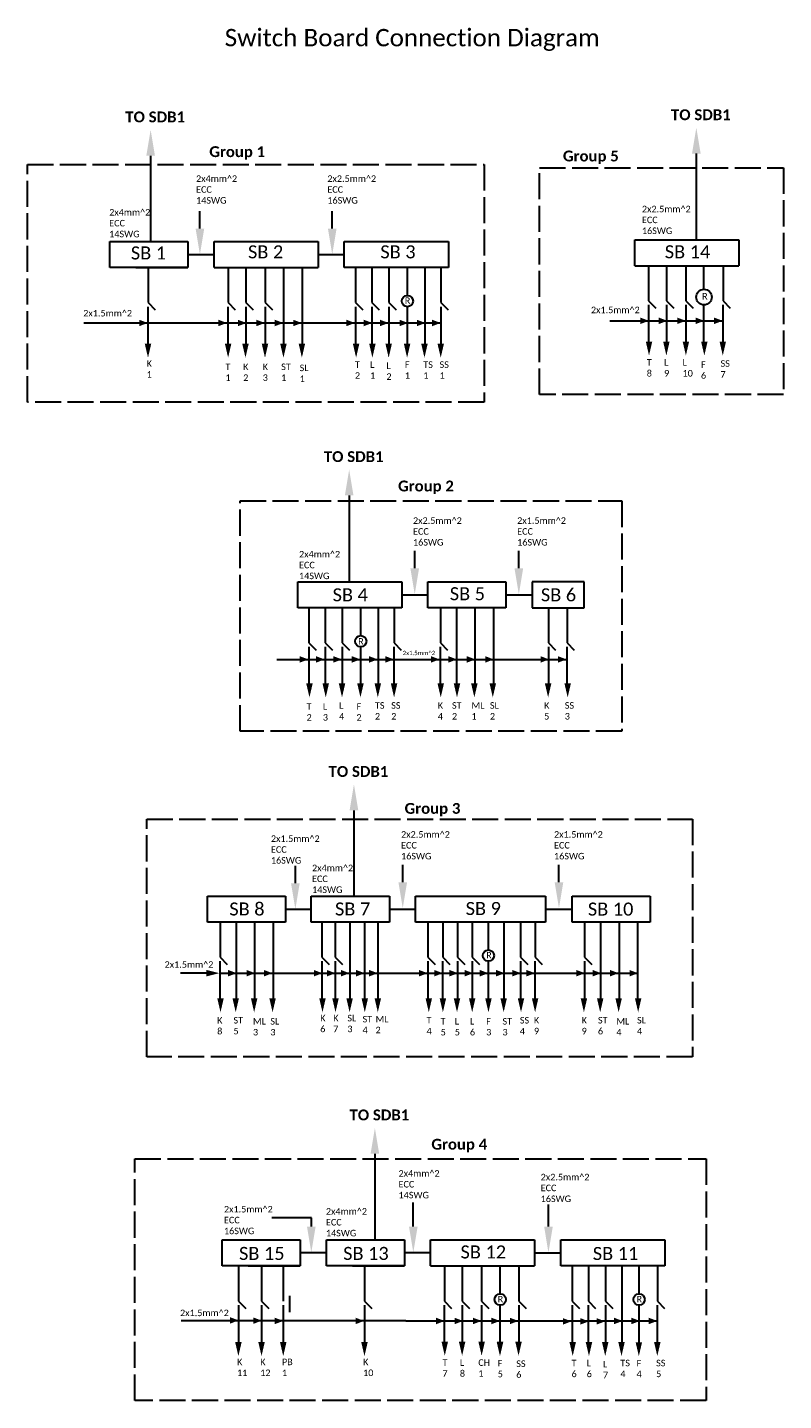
# Model space of a CAD drawing. Header units: inches. Extents: x -1042 to -350, y -995 to 241.
# Tile 2 of 2: x -870 to -521, y -392 to 241. Entities that reach past the tile are written whole.
import ezdxf

# ---------------------------------------------------------------- set-up
doc = ezdxf.new("R2010")
doc.units = ezdxf.units.IN
doc.header["$MEASUREMENT"] = 0
doc.linetypes.add('ACAD_ISO02W100', pattern=[15, 12, -3])
doc.layers.get('0').update_dxf_attribs({"lineweight": 30})
doc.layers.add('Layer1', color=7, linetype='ACAD_ISO02W100', lineweight=30)
doc.layers.add('Layer2', color=7, linetype='Continuous')

# ---------------------------------------------------------------- blocks, each defined once
blk = doc.blocks.new('41')
for p, q in [((-813.22, 181.5), (-813.22, 142)), ((-561.72, 182.5), (-561.72, 143)), ((-790.5, 148), (-790.5, 156)), ((-729.5, 148), (-729.5, 156)), ((-832, 136), (-832, 142)), ((-832, 142), (-796, 142)), ((-796, 142), (-796, 136)), ((-783.94, 136), (-783.94, 142)), ((-783.94, 142), (-735.94, 142)), ((-735.94, 142), (-735.94, 136)), ((-723.96, 136), (-723.96, 142)), ((-723.96, 142), (-675.96, 142)), ((-675.96, 142), (-675.96, 136)), ((-590.08, 136.82), (-590.08, 142.82)), ((-590.08, 142.82), (-542.08, 142.82)), ((-542.08, 142.82), (-542.08, 136.82)), ((-832, 130), (-832, 136)), ((-796, 136), (-796, 130)), ((-796, 136), (-784, 136)), ((-783.94, 130), (-783.94, 136)), ((-735.94, 136), (-735.94, 130)), ((-735.94, 136), (-723.94, 136)), ((-723.96, 130), (-723.96, 136)), ((-675.96, 136), (-675.96, 130)), ((-590.08, 130.82), (-590.08, 136.82)), ((-542.08, 136.82), (-542.08, 130.82)), ((-796, 130), (-832, 130)), ((-820, 130), (-796, 130)), ((-814.43, 130), (-814.43, 113.85)), ((-783.94, 130), (-771.94, 130)), ((-777.55, 130), (-777.55, 113.85)), ((-771.94, 130), (-759.94, 130)), ((-769.32, 130), (-769.32, 113.85)), ((-760.44, 130), (-760.44, 113.85)), ((-759.94, 130), (-747.94, 130)), ((-752.04, 129.8), (-752.04, 95)), ((-747.94, 130), (-735.94, 130)), ((-743.35, 129.8), (-743.35, 95)), ((-675.96, 130), (-723.96, 130)), ((-718.76, 130), (-718.76, 113.85)), ((-711.29, 130), (-711.29, 113.85)), ((-703.41, 130), (-703.41, 113.85)), ((-694.89, 117.2), (-694.89, 130)), ((-686.87, 129.8), (-686.87, 95)), ((-679.48, 130), (-679.48, 113.85)), ((-590.08, 130.82), (-578.08, 130.82)), ((-583.7, 130.82), (-583.7, 114.67)), ((-578.08, 130.82), (-566.08, 130.82)), ((-575.46, 130.82), (-575.46, 114.67)), ((-566.59, 130.82), (-566.59, 114.67)), ((-566.08, 130.82), (-554.08, 130.82)), ((-558.18, 120.01), (-558.18, 130.82)), ((-554.08, 130.82), (-542.08, 130.82)), ((-549.39, 130.82), (-549.39, 114.67)), ((-814.43, 113.85), (-811.08, 110.48)), ((-777.55, 113.85), (-774.2, 110.48)), ((-769.32, 113.85), (-765.97, 110.48)), ((-760.44, 113.85), (-757.09, 110.48)), ((-718.76, 113.85), (-715.41, 110.48)), ((-711.29, 113.85), (-707.94, 110.48)), ((-703.41, 113.85), (-700.06, 110.48)), ((-679.48, 113.85), (-676.13, 110.48)), ((-583.7, 114.67), (-580.35, 111.3)), ((-575.46, 114.67), (-572.11, 111.3)), ((-566.59, 114.67), (-563.23, 111.3)), ((-549.39, 114.67), (-546.04, 111.3)), ((-814.45, 112), (-814.45, 95)), ((-777.57, 112), (-777.57, 95)), ((-769.34, 112), (-769.34, 95)), ((-760.46, 112), (-760.46, 95)), ((-718.78, 112), (-718.78, 95)), ((-711.31, 112), (-711.31, 95)), ((-703.43, 112), (-703.43, 95)), ((-694.89, 95), (-694.89, 112)), ((-679.5, 112), (-679.5, 95)), ((-583.72, 112.82), (-583.72, 95.82)), ((-575.49, 112.82), (-575.49, 95.82)), ((-566.61, 112.82), (-566.61, 95.82)), ((-558.18, 95.82), (-558.18, 112.82)), ((-549.42, 112.82), (-549.42, 95.82)), ((-844, 104.5), (-679.5, 104.5)), ((-601.5, 105.5), (-549.5, 105.5)), ((-721.72, 25.03), (-721.72, -14.47)), ((-691.5, -8.5), (-691.5, -0.5)), ((-643.5, -8.5), (-643.5, -0.5)), ((-745.44, -20.71), (-745.44, -14.71)), ((-745.44, -14.71), (-697.44, -14.71)), ((-697.44, -14.71), (-697.44, -20.71)), ((-685.44, -20.71), (-685.44, -14.71)), ((-685.44, -14.71), (-649.44, -14.71)), ((-649.44, -14.71), (-649.44, -20.71)), ((-613.44, -14.71), (-637.44, -14.71)), ((-637.44, -14.71), (-637.44, -20.71)), ((-613.44, -20.71), (-613.44, -14.71)), ((-745.44, -26.71), (-745.44, -20.71)), ((-697.44, -20.71), (-697.44, -26.71)), ((-697.44, -20.71), (-685.44, -20.71)), ((-685.44, -26.71), (-685.44, -20.71)), ((-649.44, -20.71), (-649.44, -26.71)), ((-649.44, -20.71), (-637.44, -20.71)), ((-637.44, -20.71), (-637.44, -26.71)), ((-613.44, -26.71), (-613.44, -20.71)), ((-697.44, -26.71), (-745.44, -26.71)), ((-740.24, -26.71), (-740.24, -42.86)), ((-732.76, -26.71), (-732.76, -42.86)), ((-724.89, -26.71), (-724.89, -42.86)), ((-716.37, -39.51), (-716.37, -26.71)), ((-708.35, -26.91), (-708.35, -61.71)), ((-701.05, -26.71), (-701.05, -42.86)), ((-649.44, -26.71), (-685.44, -26.71)), ((-679.68, -26.71), (-679.68, -42.86)), ((-672.28, -26.91), (-672.28, -61.71)), ((-663.75, -26.91), (-663.75, -61.71)), ((-655.23, -26.91), (-655.23, -61.71)), ((-637.44, -26.71), (-613.44, -26.71)), ((-629.89, -26.71), (-629.89, -42.86)), ((-621.3, -26.71), (-621.3, -42.86)), ((-740.24, -42.86), (-736.89, -46.23)), ((-732.76, -42.86), (-729.41, -46.23)), ((-724.89, -42.86), (-721.54, -46.23)), ((-701.05, -42.86), (-697.7, -46.23)), ((-679.68, -42.86), (-676.33, -46.23)), ((-629.89, -42.86), (-626.54, -46.23)), ((-621.3, -42.86), (-617.95, -46.23)), ((-755, -50.47), (-621.32, -50.47)), ((-740.26, -44.71), (-740.26, -61.71)), ((-732.79, -44.71), (-732.79, -61.71)), ((-724.91, -44.71), (-724.91, -61.71)), ((-716.37, -61.71), (-716.37, -44.71)), ((-701.07, -44.71), (-701.07, -61.71)), ((-679.71, -44.71), (-679.71, -61.71)), ((-629.91, -44.71), (-629.91, -61.71)), ((-621.32, -44.71), (-621.32, -61.71)), ((-719.52, -120), (-719.52, -159.5)), ((-697.01, -153.06), (-697.01, -145.06)), ((-625.01, -153.06), (-625.01, -145.06)), ((-746.5, -153.5), (-746.5, -145.5)), ((-787, -165.5), (-787, -159.5)), ((-787, -159.5), (-751, -159.5)), ((-751, -159.5), (-751, -165.5)), ((-739.16, -165.5), (-739.16, -159.5)), ((-739.16, -159.5), (-703.16, -159.5)), ((-703.16, -159.5), (-703.16, -165.5)), ((-691.16, -165.5), (-691.16, -159.5)), ((-691.16, -159.5), (-631.16, -159.5)), ((-631.16, -159.5), (-631.16, -165.5)), ((-619, -165.5), (-619, -159.5)), ((-619, -159.5), (-583, -159.5)), ((-583, -159.5), (-583, -165.5)), ((-787, -171.5), (-787, -165.5)), ((-751, -165.5), (-751, -171.5)), ((-751, -165.5), (-739, -165.5)), ((-739.16, -171.5), (-739.16, -165.5)), ((-703.16, -165.5), (-703.16, -171.5)), ((-703.16, -165.5), (-691.16, -165.5)), ((-691.16, -171.5), (-691.16, -165.5)), ((-631.16, -165.5), (-631.16, -171.5)), ((-631, -165.5), (-619, -165.5)), ((-619, -171.5), (-619, -165.5)), ((-583, -165.5), (-583, -171.5)), ((-751, -171.5), (-787, -171.5)), ((-781.24, -171.5), (-781.24, -187.65)), ((-773.84, -171.7), (-773.84, -206.5)), ((-765.31, -171.7), (-765.31, -206.5)), ((-756.79, -171.7), (-756.79, -206.5)), ((-703.16, -171.5), (-739.16, -171.5)), ((-734.28, -171.5), (-734.28, -187.65)), ((-728.13, -171.5), (-728.13, -187.65)), ((-721.47, -171.7), (-721.47, -206.5)), ((-714.66, -171.7), (-714.66, -206.5)), ((-708.51, -171.7), (-708.51, -206.5)), ((-631.16, -171.5), (-691.16, -171.5)), ((-685.4, -171.5), (-685.4, -187.65)), ((-678.59, -171.5), (-678.59, -187.65)), ((-671.79, -171.5), (-671.79, -187.65)), ((-664.98, -171.5), (-664.98, -187.65)), ((-657.54, -184.3), (-657.54, -171.5)), ((-650.44, -171.7), (-650.44, -206.5)), ((-642.67, -171.5), (-642.67, -187.65)), ((-636.05, -171.5), (-636.05, -187.65)), ((-583, -171.5), (-619, -171.5)), ((-613.24, -171.5), (-613.24, -187.65)), ((-605.84, -171.7), (-605.84, -206.5)), ((-597.31, -171.7), (-597.31, -206.5)), ((-588.79, -171.7), (-588.79, -206.5)), ((-781.27, -189.5), (-781.27, -206.5)), ((-781.24, -187.65), (-777.89, -191.02)), ((-734.3, -189.5), (-734.3, -206.5)), ((-734.28, -187.65), (-730.93, -191.02)), ((-728.15, -189.5), (-728.15, -206.5)), ((-728.13, -187.65), (-724.78, -191.02)), ((-685.42, -189.5), (-685.42, -206.5)), ((-685.4, -187.65), (-682.05, -191.02)), ((-678.62, -189.5), (-678.62, -206.5)), ((-678.59, -187.65), (-675.24, -191.02)), ((-671.81, -189.5), (-671.81, -206.5)), ((-671.79, -187.65), (-668.44, -191.02)), ((-665, -189.5), (-665, -206.5)), ((-664.98, -187.65), (-661.63, -191.02)), ((-657.54, -206.5), (-657.54, -189.5)), ((-642.69, -189.5), (-642.69, -206.5)), ((-642.67, -187.65), (-639.32, -191.02)), ((-636.07, -189.5), (-636.07, -206.5)), ((-636.05, -187.65), (-632.7, -191.02)), ((-613.27, -189.5), (-613.27, -206.5)), ((-613.24, -187.65), (-609.89, -191.02)), ((-787.5, -195), (-799.5, -195)), ((-781.5, -195), (-588.79, -195)), ((-709.87, -278.19), (-709.87, -317.69)), ((-692.15, -311.69), (-692.15, -300.69)), ((-629.84, -311.73), (-629.84, -301.48)), ((-739.15, -307.69), (-757.33, -307.69)), ((-739.15, -311.69), (-739.15, -307.69)), ((-780.23, -323.87), (-780.23, -317.87)), ((-780.23, -317.87), (-744.23, -317.87)), ((-744.23, -317.87), (-744.23, -323.87)), ((-732.23, -323.87), (-732.23, -317.87)), ((-732.23, -317.87), (-696.23, -317.87)), ((-696.23, -317.87), (-696.23, -323.87)), ((-684.23, -323.87), (-684.23, -317.87)), ((-684.23, -317.87), (-636.23, -317.87)), ((-636.23, -317.87), (-636.23, -323.87)), ((-624.15, -323.87), (-624.15, -317.87)), ((-624.15, -317.87), (-576.15, -317.87)), ((-576.15, -317.87), (-576.15, -323.87)), ((-780.23, -329.87), (-780.23, -323.87)), ((-767.7, -323.65), (-767.65, -323.64)), ((-732.23, -323.87), (-744.23, -323.87)), ((-744.23, -323.87), (-744.23, -329.87)), ((-732.23, -329.87), (-732.23, -323.87)), ((-719.7, -323.65), (-719.65, -323.64)), ((-684.23, -323.87), (-696.23, -323.87)), ((-696.23, -323.87), (-696.23, -329.87)), ((-684.23, -329.87), (-684.23, -323.87)), ((-636.23, -323.87), (-636.23, -329.87)), ((-636.23, -323.87), (-624.23, -323.87)), ((-624.15, -329.87), (-624.15, -323.87)), ((-576.15, -323.87), (-576.15, -329.87)), ((-744.23, -329.87), (-780.23, -329.87)), ((-772.76, -329.87), (-772.76, -346.02)), ((-768.23, -329.87), (-744.23, -329.87)), ((-762.09, -329.87), (-762.09, -346.02)), ((-752.09, -329.87), (-752.09, -346.02)), ((-696.23, -329.87), (-732.23, -329.87)), ((-720.23, -329.87), (-696.23, -329.87)), ((-714.66, -329.87), (-714.66, -346.02)), ((-684.23, -329.87), (-672.23, -329.87)), ((-677.84, -329.87), (-677.84, -346.02)), ((-672.23, -329.87), (-660.23, -329.87)), ((-669.61, -329.87), (-669.61, -346.02)), ((-660.73, -329.87), (-660.73, -346.02)), ((-660.23, -329.87), (-648.23, -329.87)), ((-652.08, -342.71), (-652.08, -329.92)), ((-648.23, -329.87), (-636.23, -329.87)), ((-643.54, -329.87), (-643.54, -346.02)), ((-576.15, -329.87), (-624.15, -329.87)), ((-618.94, -329.87), (-618.94, -346.02)), ((-611.47, -329.87), (-611.47, -346.02)), ((-603.59, -329.87), (-603.59, -346.02)), ((-596.05, -330.07), (-596.05, -364.87)), ((-588.08, -342.71), (-588.08, -329.92)), ((-579.66, -329.87), (-579.66, -346.02)), ((-772.76, -346.02), (-769.41, -349.39)), ((-762.09, -346.02), (-758.74, -349.39)), ((-749.15, -343.69), (-749.15, -351.19)), ((-714.66, -346.02), (-711.31, -349.39)), ((-677.84, -346.02), (-674.49, -349.39)), ((-669.61, -346.02), (-666.26, -349.39)), ((-660.73, -346.02), (-657.38, -349.39)), ((-643.54, -346.02), (-640.19, -349.39)), ((-618.94, -346.02), (-615.59, -349.39)), ((-611.47, -346.02), (-608.12, -349.39)), ((-603.59, -346.02), (-600.24, -349.39)), ((-579.66, -346.02), (-576.31, -349.39)), ((-772.78, -347.87), (-772.78, -364.87)), ((-762.11, -347.87), (-762.11, -364.87)), ((-752.11, -347.87), (-752.11, -364.87)), ((-714.68, -347.87), (-714.68, -364.87)), ((-677.87, -347.87), (-677.87, -364.87)), ((-669.63, -347.87), (-669.63, -364.87)), ((-660.76, -347.87), (-660.76, -364.87)), ((-652.08, -364.92), (-652.08, -347.92)), ((-643.56, -347.87), (-643.56, -364.87)), ((-618.97, -347.87), (-618.97, -364.87)), ((-611.49, -347.87), (-611.49, -364.87)), ((-603.62, -347.87), (-603.62, -364.87)), ((-588.08, -364.92), (-588.08, -347.92)), ((-579.68, -347.87), (-579.68, -364.87)), ((-695.65, -355.19), (-799.15, -355.19)), ((-695.65, -355.19), (-643.65, -355.19)), ((-643.65, -355.19), (-579.68, -355.19))]:
    blk.add_line(p, q)
for centre, radius in [((-694.89, 114.6), 2.6), ((-558.18, 116.41), 3.59), ((-716.37, -42.11), 2.6), ((-657.54, -186.9), 2.6), ((-652.08, -345.31), 2.6), ((-588.08, -345.31), 2.6)]:
    blk.add_circle(centre, radius)
for points in [[(-815.2, 181.5), (-813.21, 193.43), (-811.22, 181.5)], [(-563.7, 182.5), (-561.71, 194.43), (-559.72, 182.5)], [(-788.52, 147.93), (-790.51, 136), (-792.5, 147.93)], [(-727.52, 147.93), (-729.51, 136), (-731.5, 147.93)], [(-818.5, 105.98), (-814.55, 104.49), (-818.5, 103)], [(-782, 105.98), (-778.05, 104.49), (-782, 103)], [(-773, 105.98), (-769.05, 104.49), (-773, 103)], [(-764.5, 105.98), (-760.55, 104.49), (-764.5, 103)], [(-756, 105.98), (-752.05, 104.49), (-756, 103)], [(-747.5, 105.98), (-743.55, 104.49), (-747.5, 103)], [(-723, 105.98), (-719.05, 104.49), (-723, 103)], [(-715, 105.98), (-711.05, 104.49), (-715, 103)], [(-707.5, 105.98), (-703.55, 104.49), (-707.5, 103)], [(-698.5, 105.98), (-694.55, 104.49), (-698.5, 103)], [(-690.5, 105.98), (-686.55, 104.49), (-690.5, 103)], [(-683.5, 105.98), (-679.55, 104.49), (-683.5, 103)], [(-587.5, 106.98), (-583.55, 105.49), (-587.5, 104)], [(-579, 106.98), (-575.05, 105.49), (-579, 104)], [(-570.5, 106.98), (-566.55, 105.49), (-570.5, 104)], [(-562, 106.98), (-558.05, 105.49), (-562, 104)], [(-553.5, 106.98), (-549.55, 105.49), (-553.5, 104)], [(-812.94, 94.95), (-814.43, 88.5), (-815.93, 94.95)], [(-776.02, 94.95), (-777.51, 88.5), (-779, 94.95)], [(-768.02, 94.95), (-769.51, 88.5), (-771, 94.95)], [(-759.02, 94.95), (-760.51, 88.5), (-762, 94.95)], [(-750.52, 94.95), (-752.01, 88.5), (-753.5, 94.95)], [(-742.02, 94.95), (-743.51, 88.5), (-745, 94.95)], [(-717.02, 94.95), (-718.51, 88.5), (-720, 94.95)], [(-709.52, 94.95), (-711.01, 88.5), (-712.5, 94.95)], [(-702.02, 94.95), (-703.51, 88.5), (-705, 94.95)], [(-693.52, 94.95), (-695.01, 88.5), (-696.5, 94.95)], [(-685.52, 94.95), (-687.01, 88.5), (-688.5, 94.95)], [(-678.02, 94.95), (-679.51, 88.5), (-681, 94.95)], [(-582.02, 95.95), (-583.51, 89.5), (-585, 95.95)], [(-574.02, 95.95), (-575.51, 89.5), (-577, 95.95)], [(-565.02, 95.95), (-566.51, 89.5), (-568, 95.95)], [(-556.52, 95.95), (-558.01, 89.5), (-559.5, 95.95)], [(-548.02, 95.95), (-549.51, 89.5), (-551, 95.95)], [(-723.7, 25.03), (-721.71, 36.96), (-719.72, 25.03)], [(-689.52, -8.57), (-691.51, -20.5), (-693.5, -8.57)], [(-641.52, -8.57), (-643.51, -20.5), (-645.5, -8.57)], [(-744.5, -48.99), (-740.55, -50.48), (-744.5, -51.97)], [(-737, -48.99), (-733.05, -50.48), (-737, -51.97)], [(-729, -48.99), (-725.05, -50.48), (-729, -51.97)], [(-720.5, -48.99), (-716.55, -50.48), (-720.5, -51.97)], [(-712.5, -48.99), (-708.55, -50.48), (-712.5, -51.97)], [(-705, -48.99), (-701.05, -50.48), (-705, -51.97)], [(-684, -48.99), (-680.05, -50.48), (-684, -51.97)], [(-676, -48.99), (-672.05, -50.48), (-676, -51.97)], [(-667.5, -48.99), (-663.55, -50.48), (-667.5, -51.97)], [(-659, -48.99), (-655.05, -50.48), (-659, -51.97)], [(-633.5, -48.99), (-629.55, -50.48), (-633.5, -51.97)], [(-625.5, -48.99), (-621.55, -50.48), (-625.5, -51.97)], [(-738.52, -61.52), (-740.01, -67.97), (-741.5, -61.52)], [(-731.02, -61.52), (-732.51, -67.97), (-734, -61.52)], [(-723.52, -61.52), (-725.01, -67.97), (-726.5, -61.52)], [(-715.02, -61.52), (-716.51, -67.97), (-718, -61.52)], [(-707.02, -61.52), (-708.51, -67.97), (-710, -61.52)], [(-699.52, -61.52), (-701.01, -67.97), (-702.5, -61.52)], [(-678.02, -61.52), (-679.51, -67.97), (-681, -61.52)], [(-670.52, -61.52), (-672.01, -67.97), (-673.5, -61.52)], [(-662.52, -61.52), (-664.01, -67.97), (-665.5, -61.52)], [(-654.02, -61.52), (-655.51, -67.97), (-657, -61.52)], [(-628.52, -61.52), (-630.01, -67.97), (-631.5, -61.52)], [(-619.52, -61.52), (-621.01, -67.97), (-622.5, -61.52)], [(-721.5, -120), (-719.51, -108.07), (-717.52, -120)], [(-744.52, -153.57), (-746.51, -165.5), (-748.5, -153.57)], [(-695.03, -153.13), (-697.02, -165.06), (-699.01, -153.13)], [(-623.03, -153.13), (-625.02, -165.06), (-627.01, -153.13)], [(-777.5, -193.52), (-773.55, -195.01), (-777.5, -196.5)], [(-769, -193.52), (-765.05, -195.01), (-769, -196.5)], [(-761, -193.52), (-757.05, -195.01), (-761, -196.5)], [(-738, -193.52), (-734.05, -195.01), (-738, -196.5)], [(-732, -193.52), (-728.05, -195.01), (-732, -196.5)], [(-725.5, -193.52), (-721.55, -195.01), (-725.5, -196.5)], [(-718.5, -193.52), (-714.55, -195.01), (-718.5, -196.5)], [(-712.5, -193.52), (-708.55, -195.01), (-712.5, -196.5)], [(-689.5, -193.52), (-685.55, -195.01), (-689.5, -196.5)], [(-682.5, -193.52), (-678.55, -195.01), (-682.5, -196.5)], [(-675.5, -193.52), (-671.55, -195.01), (-675.5, -196.5)], [(-668.5, -193.52), (-664.55, -195.01), (-668.5, -196.5)], [(-661.5, -193.52), (-657.55, -195.01), (-661.5, -196.5)], [(-654, -193.52), (-650.05, -195.01), (-654, -196.5)], [(-646.5, -193.52), (-642.55, -195.01), (-646.5, -196.5)], [(-640, -193.52), (-636.05, -195.01), (-640, -196.5)], [(-617, -193.52), (-613.05, -195.01), (-617, -196.5)], [(-609.5, -193.52), (-605.55, -195.01), (-609.5, -196.5)], [(-601.5, -193.52), (-597.55, -195.01), (-601.5, -196.5)], [(-592.5, -193.52), (-588.55, -195.01), (-592.5, -196.5)], [(-779.52, -206.55), (-781.01, -213), (-782.5, -206.55)], [(-772.52, -206.55), (-774.01, -213), (-775.5, -206.55)], [(-764.02, -206.55), (-765.51, -213), (-767, -206.55)], [(-755.52, -206.55), (-757.01, -213), (-758.5, -206.55)], [(-732.52, -206.55), (-734.01, -213), (-735.5, -206.55)], [(-726.52, -206.55), (-728.01, -213), (-729.5, -206.55)], [(-720.02, -206.55), (-721.51, -213), (-723, -206.55)], [(-713.02, -206.55), (-714.51, -213), (-716, -206.55)], [(-707.02, -206.55), (-708.51, -213), (-710, -206.55)], [(-683.52, -206.55), (-685.01, -213), (-686.5, -206.55)], [(-677.02, -206.55), (-678.51, -213), (-680, -206.55)], [(-670.52, -206.55), (-672.01, -213), (-673.5, -206.55)], [(-663.52, -206.55), (-665.01, -213), (-666.5, -206.55)], [(-656.02, -206.55), (-657.51, -213), (-659, -206.55)], [(-649.02, -206.55), (-650.51, -213), (-652, -206.55)], [(-641.02, -206.55), (-642.51, -213), (-644, -206.55)], [(-634.52, -206.55), (-636.01, -213), (-637.5, -206.55)], [(-612.02, -206.55), (-613.51, -213), (-615, -206.55)], [(-604.52, -206.55), (-606.01, -213), (-607.5, -206.55)], [(-596.02, -206.55), (-597.51, -213), (-599, -206.55)], [(-587.02, -206.55), (-588.51, -213), (-590, -206.55)], [(-711.84, -278.19), (-709.86, -266.26), (-707.87, -278.19)], [(-737.17, -311.76), (-739.16, -323.69), (-741.15, -311.76)], [(-690.17, -311.76), (-692.16, -323.69), (-694.15, -311.76)], [(-627.87, -311.8), (-629.86, -323.73), (-631.84, -311.8)], [(-776.64, -353.45), (-772.69, -354.94), (-776.64, -356.44)], [(-765.93, -353.57), (-761.98, -355.06), (-765.93, -356.55)], [(-756.03, -353.69), (-752.08, -355.18), (-756.03, -356.67)], [(-718.78, -353.69), (-714.83, -355.18), (-718.78, -356.67)], [(-681.65, -353.71), (-677.7, -355.2), (-681.65, -356.69)], [(-673.15, -353.71), (-669.2, -355.2), (-673.15, -356.69)], [(-664.65, -353.71), (-660.7, -355.2), (-664.65, -356.69)], [(-656.15, -353.71), (-652.2, -355.2), (-656.15, -356.69)], [(-647.65, -353.71), (-643.7, -355.2), (-647.65, -356.69)], [(-623.18, -353.89), (-619.24, -355.38), (-623.18, -356.87)], [(-615.18, -353.89), (-611.24, -355.38), (-615.18, -356.87)], [(-607.68, -353.89), (-603.74, -355.38), (-607.68, -356.87)], [(-599.65, -353.7), (-595.7, -355.2), (-599.65, -356.69)], [(-591.65, -353.7), (-587.7, -355.2), (-591.65, -356.69)], [(-583.65, -353.7), (-579.7, -355.2), (-583.65, -356.69)], [(-771.27, -364.92), (-772.77, -371.37), (-774.26, -364.92)], [(-760.61, -364.92), (-762.1, -371.37), (-763.59, -364.92)], [(-750.61, -364.92), (-752.1, -371.37), (-753.59, -364.92)], [(-713.17, -364.92), (-714.66, -371.37), (-716.16, -364.92)], [(-676.16, -364.74), (-677.65, -371.19), (-679.15, -364.74)], [(-668.16, -364.74), (-669.65, -371.19), (-671.15, -364.74)], [(-659.16, -364.74), (-660.65, -371.19), (-662.15, -364.74)], [(-650.71, -364.97), (-652.2, -371.42), (-653.69, -364.97)], [(-650.66, -364.74), (-652.15, -371.19), (-653.65, -364.74)], [(-642.16, -364.74), (-643.65, -371.19), (-645.15, -364.74)], [(-617.2, -364.92), (-618.69, -371.37), (-620.18, -364.92)], [(-609.7, -364.92), (-611.19, -371.37), (-612.68, -364.92)], [(-602.2, -364.92), (-603.69, -371.37), (-605.18, -364.92)], [(-594.7, -364.92), (-596.19, -371.37), (-597.68, -364.92)], [(-586.71, -364.97), (-588.2, -371.42), (-589.69, -364.97)], [(-578.2, -364.92), (-579.69, -371.37), (-581.18, -364.92)]]:
    blk.add_solid(points)
at = {"layer": 'Layer1'}
for points in [[(-659.5, 68), (-870, 68), (-870, 177.5), (-659.5, 177.5)], [(-521.5, 71.5), (-634, 71.5), (-634, 176), (-521.5, 176)], [(-596, -83.5), (-772, -83.5), (-772, 22.5), (-596, 22.5)], [(-563.5, -233.5), (-815, -233.5), (-815, -124), (-563.5, -124)], [(-557.17, -391.85), (-820.52, -391.85), (-820.52, -280.54), (-557.17, -280.54)]]:
    blk.add_lwpolyline(points, close=True, dxfattribs=at)
at = {"layer": 'Layer2'}
blk.add_solid([(-787.5, -193.52), (-781.5, -195), (-787.5, -196.5)], dxfattribs=at)
at = {"attachment_point": 1}
for s, insert, char_height, width in [('{\\fCalibri|b1|i0|c0|p34;TO SDB1}', (-573.39, 202.9), 5, 28.8711), ('{\\fCalibri|b1|i0|c0|p34;TO SDB1}', (-824.89, 201.9), 5, 28.8711), ('{\\fCalibri|b1|i0|c0|p34;Group 1}', (-786.19, 185.9), 5, 28.8711), ('{\\fCalibri|b1|i0|c0|p34;Group 5}', (-623.19, 183.9), 5, 28.8711), ('{\\fCalibri|b0|i0|c0|p34;2x4mm^ 2\\PECC\\P14SWG}', (-792.28, 172.47), 3, 22.0979), ('{\\fCalibri|b0|i0|c0|p34;2x2.5mm^ 2\\PECC\\P16SWG}', (-731.78, 172.47), 3, 22.0979), ('{\\fCalibri|b0|i0|c0|p34;2x2.5mm^ 2\\PECC\\P16SWG}', (-586.78, 158.47), 3, 22.0979), ('{\\fCalibri|b0|i0|c0|p34;2x4mm^ 2\\PECC\\P14SWG}', (-832.32, 156.97), 3, 22.0979), ('{\\fCalibri|b0|i0|c0|p34;SB 1}', (-822.34, 139.74), 6, 22.0979), ('{\\fCalibri|b0|i0|c0|p34;SB 2}', (-768.34, 140.24), 6, 22.0979), ('{\\fCalibri|b0|i0|c0|p34;SB 3}', (-707.34, 140.24), 6, 22.0979), ('{\\fCalibri|b0|i0|c0|p34;SB 14}', (-576.25, 140.28), 6, 22.0979), ('{\\fCalibri|b0|i0|c0|p34;R}', (-696.05, 116.29), 3, 22.0979), ('{\\fCalibri|b0|i0|c0|p34;R}', (-559.05, 118.29), 3, 22.0979), ('{\\fCalibri|b0|i0|c0|p34;2x1.5mm^ 2}', (-844.28, 110.49), 3, 22.0979), ('{\\fCalibri|b0|i0|c0|p34;2x1.5mm^ 2}', (-610.28, 111.99), 3, 22.0979), ('{\\fCalibri|b0|i0|c0|p34;K\\P1}', (-815.05, 87.3), 3, 2.8812), ('{\\fCalibri|b0|i0|c0|p34;T\\P1}', (-778.76, 85.82), 3, 2.8812), ('{\\fCalibri|b0|i0|c0|p34;K\\P2}', (-770.55, 85.8), 3, 2.8812), ('{\\fCalibri|b0|i0|c0|p34;K\\P3}', (-761.55, 85.8), 3, 2.8812), ('{\\fCalibri|b0|i0|c0|p34;ST\\P1}', (-753.05, 85.8), 3, 2.8812), ('{\\fCalibri|b0|i0|c0|p34;SL\\P1}', (-744.55, 85.3), 3, 2.8812), ('{\\fCalibri|b0|i0|c0|p34;T\\P2}', (-719.05, 86.8), 3, 2.8812), ('{\\fCalibri|b0|i0|c0|p34;L\\P1}', (-712.05, 86.8), 3, 2.8812), ('{\\fCalibri|b0|i0|c0|p34;L\\P2}', (-704.55, 86.3), 3, 2.8812), ('{\\fCalibri|b0|i0|c0|p34;F\\P1}', (-696.05, 86.8), 3, 2.8812), ('{\\fCalibri|b0|i0|c0|p34;TS\\P1}', (-687.55, 86.8), 3, 2.8812), ('{\\fCalibri|b0|i0|c0|p34;SS\\P1}', (-680.05, 86.8), 3, 2.8812), ('{\\fCalibri|b0|i0|c0|p34;T\\P8}', (-584.55, 87.82), 3, 2.8812), ('{\\fCalibri|b0|i0|c0|p34;L\\P9}', (-576.55, 87.82), 3, 2.8812), ('{\\fCalibri|b0|i0|c0|p34;L\\P10}', (-568.05, 87.82), 3, 2.8812), ('{\\fCalibri|b0|i0|c0|p34;F\\P6}', (-559.55, 86.82), 3, 2.8812), ('{\\fCalibri|b0|i0|c0|p34;SS\\P7}', (-550.55, 87.32), 3, 2.8812), ('{\\fCalibri|b1|i0|c0|p34;TO SDB1}', (-733.39, 45.43), 5, 28.8711), ('{\\fCalibri|b1|i0|c0|p34;Group 2}', (-699.19, 31.9), 5, 28.8711), ('{\\fCalibri|b0|i0|c0|p34;2x2.5mm^ 2\\PECC\\P16SWG}', (-692.28, 14.97), 3, 22.0979), ('{\\fCalibri|b0|i0|c0|p34;2x1.5mm^ 2\\PECC\\P16SWG}', (-644.28, 14.97), 3, 22.0979), ('{\\fCalibri|b0|i0|c0|p34;2x4mm^ 2\\PECC\\P14SWG}', (-744.82, -0.5), 3, 22.0979), ('{\\fCalibri|b0|i0|c0|p34;SB 4}', (-729.34, -17.73), 6, 22.0979), ('{\\fCalibri|b0|i0|c0|p34;SB 5}', (-675.34, -17.23), 6, 22.0979), ('{\\fCalibri|b0|i0|c0|p34;SB 6}', (-633.34, -17.73), 6, 22.0979), ('{\\fCalibri|b0|i0|c0|p34;R}', (-717.55, -40.68), 3, 22.0979), ('{\\fCalibri|b0|i0|c0|p34;2x1.5mm^ 2}', (-697.02, -46.51), 2, 22.0979), ('{\\fCalibri|b0|i0|c0|p34;T\\P2}', (-741.34, -70.68), 3, 2.8812), ('{\\fCalibri|b0|i0|c0|p34;L\\P3}', (-733.84, -70.68), 3, 2.8812), ('{\\fCalibri|b0|i0|c0|p34;L\\P4}', (-726.34, -70.18), 3, 2.8812), ('{\\fCalibri|b0|i0|c0|p34;F\\P2}', (-718.34, -70.68), 3, 2.8812), ('{\\fCalibri|b0|i0|c0|p34;TS\\P2}', (-709.84, -70.18), 3, 2.8812), ('{\\fCalibri|b0|i0|c0|p34;SS\\P2}', (-702.34, -70.18), 3, 2.8812), ('{\\fCalibri|b0|i0|c0|p34;K\\P4}', (-680.84, -70.18), 3, 2.8812), ('{\\fCalibri|b0|i0|c0|p34;ST\\P2}', (-674.34, -70.18), 3, 2.8812), ('{\\fCalibri|b0|i0|c0|p34;ML\\P1}', (-665.34, -70.18), 3, 2.8812), ('{\\fCalibri|b0|i0|c0|p34;SL\\P2}', (-656.84, -70.18), 3, 2.8812), ('{\\fCalibri|b0|i0|c0|p34;K\\P5}', (-631.84, -70.18), 3, 2.8812), ('{\\fCalibri|b0|i0|c0|p34;SS\\P3}', (-622.34, -70.18), 3, 2.8812), ('{\\fCalibri|b1|i0|c0|p34;TO SDB1}', (-731.19, -99.6), 5, 28.8711), ('{\\fCalibri|b1|i0|c0|p34;Group 3}', (-696.19, -116.6), 5, 28.8711), ('{\\fCalibri|b0|i0|c0|p34;2x1.5mm^ 2\\PECC\\P16SWG}', (-757.78, -131.53), 3, 22.0979), ('{\\fCalibri|b0|i0|c0|p34;2x2.5mm^ 2\\PECC\\P16SWG}', (-697.79, -129.59), 3, 22.0979), ('{\\fCalibri|b0|i0|c0|p34;2x1.5mm^ 2\\PECC\\P16SWG}', (-627.29, -129.59), 3, 22.0979), ('{\\fCalibri|b0|i0|c0|p34;2x4mm^ 2\\PECC\\P14SWG}', (-738.82, -145.03), 3, 22.0979), ('{\\fCalibri|b0|i0|c0|p34;SB 8}', (-776.96, -162.43), 6, 22.0979), ('{\\fCalibri|b0|i0|c0|p34;SB 7}', (-728.24, -162.43), 6, 22.0979), ('{\\fCalibri|b0|i0|c0|p34;SB 9}', (-668.02, -162.21), 6, 22.0979), ('{\\fCalibri|b0|i0|c0|p34;SB 10}', (-611.69, -162.48), 6, 22.0979), ('{\\fCalibri|b0|i0|c0|p34;2x1.5mm^ 2}', (-806.78, -189.51), 3, 22.0979), ('{\\fCalibri|b0|i0|c0|p34;R}', (-658.55, -185.21), 3, 22.0979), ('{\\fCalibri|b0|i0|c0|p34;K\\P6}', (-735.05, -214.18), 3, 2.8812), ('{\\fCalibri|b0|i0|c0|p34;K\\P7}', (-729.05, -214.18), 3, 2.8812), ('{\\fCalibri|b0|i0|c0|p34;SL\\P3}', (-722.55, -214.18), 3, 2.8812), ('{\\fCalibri|b0|i0|c0|p34;ST\\P4}', (-715.55, -214.68), 3, 2.8812), ('{\\fCalibri|b0|i0|c0|p34;ML\\P2}', (-709.55, -214.68), 3, 2.8812), ('{\\fCalibri|b0|i0|c0|p34;K\\P8}', (-782.55, -215.21), 3, 2.8812), ('{\\fCalibri|b0|i0|c0|p34;ST\\P5}', (-775.05, -215.18), 3, 2.8812), ('{\\fCalibri|b0|i0|c0|p34;ML\\P3}', (-766.05, -215.68), 3, 2.8812), ('{\\fCalibri|b0|i0|c0|p34;SL\\P3}', (-758.05, -215.68), 3, 2.8812), ('{\\fCalibri|b0|i0|c0|p34;T\\P4}', (-686.05, -215.18), 3, 2.8812), ('{\\fCalibri|b0|i0|c0|p34;T\\P5}', (-679.55, -215.68), 3, 2.8812), ('{\\fCalibri|b0|i0|c0|p34;L\\P5}', (-673.05, -215.68), 3, 2.8812), ('{\\fCalibri|b0|i0|c0|p34;L\\P6}', (-666.05, -215.68), 3, 2.8812), ('{\\fCalibri|b0|i0|c0|p34;F\\P3}', (-658.55, -215.68), 3, 2.8812), ('{\\fCalibri|b0|i0|c0|p34;ST\\P3}', (-651.05, -215.68), 3, 2.8812), ('{\\fCalibri|b0|i0|c0|p34;SS\\P4}', (-643.05, -215.18), 3, 2.8812), ('{\\fCalibri|b0|i0|c0|p34;K\\P9}', (-636.55, -215.18), 3, 2.8812), ('{\\fCalibri|b0|i0|c0|p34;K\\P9}', (-614.55, -215.18), 3, 2.8812), ('{\\fCalibri|b0|i0|c0|p34;ST\\P6}', (-607.05, -215.18), 3, 2.8812), ('{\\fCalibri|b0|i0|c0|p34;ML\\P4}', (-598.55, -215.68), 3, 2.8812), ('{\\fCalibri|b0|i0|c0|p34;SL\\P4}', (-589.05, -215.18), 3, 2.8812), ('{\\fCalibri|b1|i0|c0|p34;TO SDB1}', (-721.54, -257.79), 5, 28.8711), ('{\\fCalibri|b1|i0|c0|p34;Group 4}', (-683.84, -271.29), 5, 28.8711), ('{\\fCalibri|b0|i0|c0|p34;2x4mm^ 2\\PECC\\P14SWG}', (-698.96, -285.72), 3, 22.0979), ('{\\fCalibri|b0|i0|c0|p34;2x2.5mm^ 2\\PECC\\P16SWG}', (-633.44, -287.42), 3, 22.0979), ('{\\fCalibri|b0|i0|c0|p34;2x1.5mm^ 2\\PECC\\P16SWG}', (-779.43, -302.22), 3, 22.0979), ('{\\fCalibri|b0|i0|c0|p34;2x4mm^ 2\\PECC\\P14SWG}', (-732.43, -303.22), 3, 22.0979), ('{\\fCalibri|b0|i0|c0|p34;SB 15}', (-772.48, -321.09), 6, 22.0979), ('{\\fCalibri|b0|i0|c0|p34;SB 13}', (-724.48, -321.09), 6, 22.0979), ('{\\fCalibri|b0|i0|c0|p34;SB 12}', (-670.39, -320.41), 6, 22.0979), ('{\\fCalibri|b0|i0|c0|p34;SB 11}', (-609.43, -321.12), 6, 22.0979), ('{\\fCalibri|b0|i0|c0|p34;R}', (-653.24, -343.63), 3, 22.0979), ('{\\fCalibri|b0|i0|c0|p34;R}', (-589.25, -343.63), 3, 22.0979), ('{\\fCalibri|b0|i0|c0|p34;2x1.5mm^ 2}', (-799.67, -349.97), 3, 22.0979), ('{\\fCalibri|b0|i0|c0|p34;K\\P11}', (-773.38, -372.57), 3, 2.8812), ('{\\fCalibri|b0|i0|c0|p34;K\\P12}', (-762.71, -372.57), 3, 2.8812), ('{\\fCalibri|b0|i0|c0|p34;PB\\P1}', (-752.71, -372.57), 3, 2.8812), ('{\\fCalibri|b0|i0|c0|p34;K\\P10}', (-715.28, -372.57), 3, 2.8812), ('{\\fCalibri|b0|i0|c0|p34;T\\P7}', (-678.7, -372.87), 3, 2.8812), ('{\\fCalibri|b0|i0|c0|p34;L\\P8}', (-670.7, -372.87), 3, 2.8812), ('{\\fCalibri|b0|i0|c0|p34;CH\\P1}', (-662.2, -372.87), 3, 2.8812), ('{\\fCalibri|b0|i0|c0|p34;F\\P5}', (-653.24, -373.12), 3, 2.8812), ('{\\fCalibri|b0|i0|c0|p34;T\\P6}', (-619.23, -373.07), 3, 2.8812), ('{\\fCalibri|b0|i0|c0|p34;L\\P6}', (-612.23, -373.07), 3, 2.8812), ('{\\fCalibri|b0|i0|c0|p34;TS\\P4}', (-596.73, -373.07), 3, 2.8812), ('{\\fCalibri|b0|i0|c0|p34;F\\P4}', (-589.25, -373.12), 3, 2.8812), ('{\\fCalibri|b0|i0|c0|p34;SS\\P5}', (-580.23, -373.07), 3, 2.8812), ('{\\fCalibri|b0|i0|c0|p34;SS\\P6}', (-644.7, -373.37), 3, 2.8812), ('{\\fCalibri|b0|i0|c0|p34;L\\P7}', (-604.73, -373.57), 3, 2.8812)]:
    blk.add_mtext(s, dxfattribs=dict(at, insert=insert, char_height=char_height, width=width))

msp = doc.modelspace()

# ---------------------------------------------------------------- block references
msp.add_blockref('41', (0, 0))

# ---------------------------------------------------------------- texts
at = {"insert": (-779.07, 239.92), "char_height": 8, "width": 249.5, "attachment_point": 1}
msp.add_mtext('{\\fCalibri|b0|i0|c0|p34;Switch Board Connection Diagram}', dxfattribs=at)

doc.saveas('drawing.dxf')
